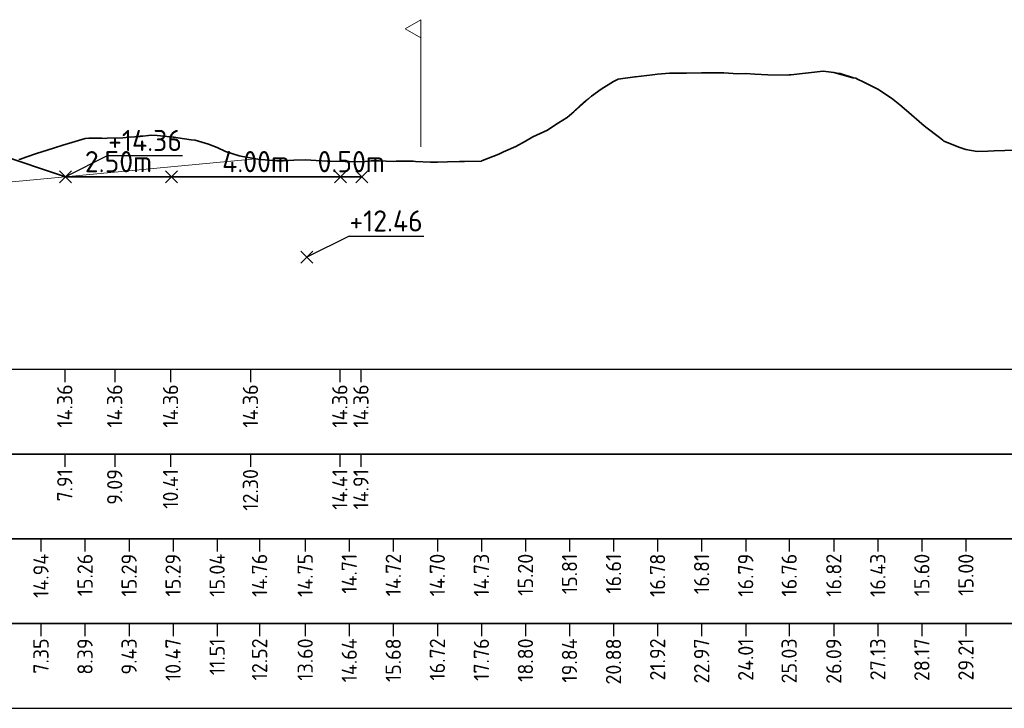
# Model space of a CAD drawing. Header units: metres. Extents: x 202146 to 211382, y 396791 to 397727.
# Tile 9 of 19: x 210286 to 210309, y 397149 to 397165. Entities that reach past the tile are written whole.
import ezdxf
from ezdxf.lldxf.tags import DXFTag

# ---------------------------------------------------------------- set-up
doc = ezdxf.new("R2010")
doc.units = ezdxf.units.M
doc.layers.get('0').update_dxf_attribs({"lineweight": 25})
for name, color, linetype, lineweight in [('B-WA-GW-MAAIVELD-G', 8, 'Continuous', 18), ('B-WE-KG-GRENS_PERCEEL-G', 150, 'KG-PERCEEL', 18), ('C3D-LABELS', 7, 'Continuous', 25), ('N-WA-GW-AFWERKEN_INZAAIEN-G', 60, 'Continuous', 35), ('N-WA-GW-GROND-G', 22, 'Continuous', 35), ('N-WA-GW-MAAIVELD-G', 90, 'Continuous', 35), ('N-WA-GW-WATERBODEM-G', 122, 'Continuous', 35), ('X-XX-AL-DETAIL_1-S', 253, 'Continuous', 18), ('X-XX-AL-DETAIL_2-G', 7, 'Continuous', 25), ('X-XX-AL-T25', 7, 'Continuous', 25)]:
    doc.layers.add(name, color=color, linetype=linetype, lineweight=lineweight)
for name, color, linetype in [('C3D-SECTION', 7, 'Continuous'), ('C3D-SECTION_SECTIONVIEW', 7, 'Continuous'), ('C3D-SECTION_SECTIONVIEW_LABELING', 7, 'Continuous')]:
    doc.layers.add(name, color=color, linetype=linetype)
doc.styles.add('NLCS-ISO', font='NLCS-ISO.ttf')
doc.styles.get("Standard").update_dxf_attribs({"font": 'NLCS-ISO.ttf'})
tags = doc.linetypes.add('KG-PERCEEL', pattern='A,5.5,-2,["P",Standard,S=1.8,R=0,X=-0.5,Y=-0.9],-2,5.5,-2,[5,NLCS.shx,S=0.75,R=0,X=0,Y=0],-2', length=19).pattern_tags.tags
tags[6] = DXFTag(74, 10)

# ---------------------------------------------------------------- blocks, each defined once
blk = doc.blocks.new('*U130')
at = {"layer": 'B-WA-GW-MAAIVELD-G', "color": 8, "linetype": 'Continuous', "lineweight": 18}
for p, q in [((210300.109, 397163.965), (210300.222, 397164.019)), ((210300.222, 397164.019), (210300.612, 397164.072)), ((210300.612, 397164.072), (210300.626, 397164.074)), ((210300.626, 397164.074), (210300.63, 397164.074)), ((210300.63, 397164.074), (210301.03, 397164.117)), ((210301.03, 397164.117), (210301.15, 397164.136)), ((210301.15, 397164.136), (210301.433, 397164.164)), ((210301.433, 397164.164), (210301.671, 397164.164)), ((210301.671, 397164.164), (210301.837, 397164.164)), ((210301.837, 397164.164), (210302.191, 397164.165)), ((210302.191, 397164.165), (210302.241, 397164.165)), ((210302.241, 397164.165), (210302.411, 397164.168)), ((210302.411, 397164.168), (210302.644, 397164.17)), ((210302.644, 397164.17), (210302.712, 397164.166)), ((210302.712, 397164.166), (210303.048, 397164.145)), ((210303.048, 397164.145), (210303.232, 397164.149)), ((210303.232, 397164.149), (210303.452, 397164.14)), ((210303.452, 397164.14), (210303.753, 397164.117)), ((210303.753, 397164.117), (210304.211, 397164.115)), ((210304.211, 397164.115), (210304.259, 397164.117)), ((210304.259, 397164.117), (210304.273, 397164.119)), ((210304.273, 397164.119), (210304.299, 397164.122)), ((210304.299, 397164.122), (210305.067, 397164.205)), ((210305.067, 397164.205), (210305.314, 397164.174)), ((210305.314, 397164.174), (210305.47, 397164.161)), ((210305.47, 397164.161), (210305.835, 397164.04)), ((210305.835, 397164.04), (210305.874, 397164.02)), ((210305.874, 397164.02), (210306.01, 397163.952)), ((210299.589, 397163.62), (210299.818, 397163.779)), ((210299.818, 397163.779), (210300.109, 397163.965)), ((210306.01, 397163.952), (210306.278, 397163.82)), ((210306.278, 397163.82), (210306.355, 397163.784)), ((210306.355, 397163.784), (210306.682, 397163.566)), ((210299.415, 397163.482), (210299.589, 397163.62)), ((210306.682, 397163.566), (210306.876, 397163.416)), ((210299.068, 397163.164), (210299.415, 397163.482)), ((210306.876, 397163.416), (210307.085, 397163.228)), ((210298.812, 397162.986), (210299.011, 397163.112)), ((210299.011, 397163.112), (210299.068, 397163.164)), ((210307.085, 397163.228), (210307.396, 397162.963)), ((210298.548, 397162.817), (210298.607, 397162.852)), ((210298.607, 397162.852), (210298.812, 397162.986)), ((210298.027, 397162.555), (210298.203, 397162.655)), ((210298.203, 397162.655), (210298.548, 397162.817)), ((210297.507, 397162.3), (210297.8, 397162.426)), ((210297.8, 397162.426), (210298.027, 397162.555)), ((210285.064, 397161.516), (210291.647, 397162.14)), ((210291.647, 397162.14), (210291.744, 397162.121)), ((210297.013, 397162.094), (210297.396, 397162.249)), ((210297.396, 397162.249), (210297.507, 397162.3)), ((210291.744, 397162.121), (210291.781, 397162.118)), ((210291.781, 397162.118), (210292.148, 397162.091)), ((210292.148, 397162.091), (210292.302, 397162.09)), ((210292.302, 397162.09), (210292.551, 397162.105)), ((210292.551, 397162.105), (210292.822, 397162.112)), ((210292.822, 397162.112), (210292.955, 397162.103)), ((210292.955, 397162.103), (210293.343, 397162.082)), ((210293.343, 397162.082), (210293.359, 397162.082)), ((210293.359, 397162.082), (210293.414, 397162.081)), ((210293.414, 397162.081), (210293.763, 397162.073)), ((210293.763, 397162.073), (210293.863, 397162.07)), ((210293.863, 397162.07), (210294.166, 397162.069)), ((210294.166, 397162.069), (210294.384, 397162.088)), ((210294.384, 397162.088), (210294.57, 397162.089)), ((210294.57, 397162.089), (210294.904, 397162.076)), ((210294.904, 397162.076), (210294.974, 397162.08)), ((210294.974, 397162.08), (210295.213, 397162.078)), ((210295.213, 397162.078), (210295.377, 397162.079)), ((210295.377, 397162.079), (210295.425, 397162.076)), ((210295.425, 397162.076), (210295.781, 397162.057)), ((210295.781, 397162.057), (210295.945, 397162.058)), ((210295.945, 397162.058), (210296.185, 397162.063)), ((210296.185, 397162.063), (210296.466, 397162.075)), ((210296.466, 397162.075), (210296.976, 397162.084)), ((210296.976, 397162.084), (210296.986, 397162.084)), ((210296.986, 397162.084), (210296.992, 397162.087)), ((210296.992, 397162.087), (210297.013, 397162.094))]:
    blk.add_line(p, q, dxfattribs=at)
blk = doc.blocks.new('*U131')
at = {"layer": 'B-WA-GW-MAAIVELD-G', "color": 8, "linetype": 'Continuous', "lineweight": 18}
for p, q in [((210300.109, 397163.965), (210300.222, 397164.019)), ((210300.222, 397164.019), (210300.612, 397164.072)), ((210300.612, 397164.072), (210300.626, 397164.074)), ((210300.626, 397164.074), (210300.63, 397164.074)), ((210300.63, 397164.074), (210301.03, 397164.117)), ((210301.03, 397164.117), (210301.15, 397164.136)), ((210301.15, 397164.136), (210301.433, 397164.164)), ((210301.433, 397164.164), (210301.671, 397164.164)), ((210301.671, 397164.164), (210301.837, 397164.164)), ((210301.837, 397164.164), (210302.191, 397164.165)), ((210302.191, 397164.165), (210302.241, 397164.165)), ((210302.241, 397164.165), (210302.411, 397164.168)), ((210302.411, 397164.168), (210302.644, 397164.17)), ((210302.644, 397164.17), (210302.712, 397164.166)), ((210302.712, 397164.166), (210303.048, 397164.145)), ((210303.048, 397164.145), (210303.232, 397164.149)), ((210303.232, 397164.149), (210303.452, 397164.14)), ((210303.452, 397164.14), (210303.753, 397164.117)), ((210303.753, 397164.117), (210304.211, 397164.115)), ((210304.211, 397164.115), (210304.259, 397164.117)), ((210304.259, 397164.117), (210304.273, 397164.119)), ((210304.273, 397164.119), (210304.299, 397164.122)), ((210304.299, 397164.122), (210305.067, 397164.205)), ((210305.067, 397164.205), (210305.314, 397164.174)), ((210305.314, 397164.174), (210305.47, 397164.161)), ((210305.47, 397164.161), (210305.835, 397164.04)), ((210305.835, 397164.04), (210305.874, 397164.02)), ((210305.874, 397164.02), (210306.01, 397163.952)), ((210299.589, 397163.62), (210299.818, 397163.779)), ((210299.818, 397163.779), (210300.109, 397163.965)), ((210306.01, 397163.952), (210306.278, 397163.82)), ((210306.278, 397163.82), (210306.355, 397163.784)), ((210306.355, 397163.784), (210306.682, 397163.566)), ((210299.415, 397163.482), (210299.589, 397163.62)), ((210306.682, 397163.566), (210306.876, 397163.416)), ((210299.068, 397163.164), (210299.415, 397163.482)), ((210306.876, 397163.416), (210307.085, 397163.228)), ((210298.812, 397162.986), (210299.011, 397163.112)), ((210299.011, 397163.112), (210299.068, 397163.164)), ((210307.085, 397163.228), (210307.396, 397162.963)), ((210298.548, 397162.817), (210298.607, 397162.852)), ((210298.607, 397162.852), (210298.812, 397162.986)), ((210287.303, 397162.524), (210287.618, 397162.617)), ((210287.618, 397162.617), (210287.707, 397162.626)), ((210287.707, 397162.626), (210288.015, 397162.623)), ((210288.015, 397162.623), (210288.11, 397162.621)), ((210288.11, 397162.621), (210288.138, 397162.623)), ((210288.138, 397162.623), (210288.514, 397162.636)), ((210288.514, 397162.636), (210288.659, 397162.648)), ((210288.659, 397162.648), (210288.918, 397162.677)), ((210288.918, 397162.677), (210289.179, 397162.692)), ((210289.179, 397162.692), (210289.322, 397162.69)), ((210289.322, 397162.69), (210289.699, 397162.651)), ((210289.699, 397162.651), (210289.725, 397162.648)), ((210289.725, 397162.648), (210289.815, 397162.635)), ((210289.815, 397162.635), (210290.129, 397162.588)), ((210298.027, 397162.555), (210298.203, 397162.655)), ((210298.203, 397162.655), (210298.548, 397162.817)), ((210286.577, 397162.296), (210286.899, 397162.399)), ((210286.899, 397162.399), (210287.097, 397162.458)), ((210287.097, 397162.458), (210287.303, 397162.524)), ((210290.129, 397162.588), (210290.22, 397162.574)), ((210290.22, 397162.574), (210290.533, 397162.484)), ((210290.533, 397162.484), (210290.74, 397162.401)), ((210290.74, 397162.401), (210290.936, 397162.313)), ((210297.507, 397162.3), (210297.8, 397162.426)), ((210297.8, 397162.426), (210298.027, 397162.555)), ((210286.092, 397162.132), (210286.216, 397162.176)), ((210286.216, 397162.176), (210286.496, 397162.269)), ((210286.496, 397162.269), (210286.577, 397162.296)), ((210290.936, 397162.313), (210291.261, 397162.21)), ((210291.261, 397162.21), (210291.34, 397162.194)), ((210291.34, 397162.194), (210291.614, 397162.147)), ((210291.614, 397162.147), (210291.744, 397162.121)), ((210297.013, 397162.094), (210297.396, 397162.249)), ((210297.396, 397162.249), (210297.507, 397162.3)), ((210286.056, 397162.118), (210286.092, 397162.132)), ((210291.744, 397162.121), (210291.781, 397162.118)), ((210291.781, 397162.118), (210292.148, 397162.091)), ((210292.148, 397162.091), (210292.302, 397162.09)), ((210292.302, 397162.09), (210292.551, 397162.105)), ((210292.551, 397162.105), (210292.822, 397162.112)), ((210292.822, 397162.112), (210292.955, 397162.103)), ((210292.955, 397162.103), (210293.343, 397162.082)), ((210293.343, 397162.082), (210293.359, 397162.082)), ((210293.359, 397162.082), (210293.414, 397162.081)), ((210293.414, 397162.081), (210293.763, 397162.073)), ((210293.763, 397162.073), (210293.863, 397162.07)), ((210293.863, 397162.07), (210294.166, 397162.069)), ((210294.166, 397162.069), (210294.384, 397162.088)), ((210294.384, 397162.088), (210294.57, 397162.089)), ((210294.57, 397162.089), (210294.904, 397162.076)), ((210294.904, 397162.076), (210294.974, 397162.08)), ((210294.974, 397162.08), (210295.213, 397162.078)), ((210295.213, 397162.078), (210295.377, 397162.079)), ((210295.377, 397162.079), (210295.425, 397162.076)), ((210295.425, 397162.076), (210295.781, 397162.057)), ((210295.781, 397162.057), (210295.945, 397162.058)), ((210295.945, 397162.058), (210296.185, 397162.063)), ((210296.185, 397162.063), (210296.466, 397162.075)), ((210296.466, 397162.075), (210296.976, 397162.084)), ((210296.976, 397162.084), (210296.986, 397162.084)), ((210296.986, 397162.084), (210296.992, 397162.087)), ((210296.992, 397162.087), (210297.013, 397162.094))]:
    blk.add_line(p, q, dxfattribs=at)
blk = doc.blocks.new('*U135')
at = {"layer": 'N-WA-GW-MAAIVELD-G', "color": 90, "linetype": 'Continuous', "lineweight": 35}
for p, q in [((210300.109, 397163.965), (210300.222, 397164.019)), ((210300.222, 397164.019), (210300.612, 397164.072)), ((210300.612, 397164.072), (210300.626, 397164.074)), ((210300.626, 397164.074), (210300.63, 397164.074)), ((210300.63, 397164.074), (210301.03, 397164.117)), ((210301.03, 397164.117), (210301.15, 397164.136)), ((210301.15, 397164.136), (210301.433, 397164.164)), ((210301.433, 397164.164), (210301.671, 397164.164)), ((210301.671, 397164.164), (210301.837, 397164.164)), ((210301.837, 397164.164), (210302.191, 397164.165)), ((210302.191, 397164.165), (210302.241, 397164.165)), ((210302.241, 397164.165), (210302.411, 397164.168)), ((210302.411, 397164.168), (210302.644, 397164.17)), ((210302.644, 397164.17), (210302.712, 397164.166)), ((210302.712, 397164.166), (210303.048, 397164.145)), ((210303.048, 397164.145), (210303.232, 397164.149)), ((210303.232, 397164.149), (210303.452, 397164.14)), ((210303.452, 397164.14), (210303.753, 397164.117)), ((210303.753, 397164.117), (210304.211, 397164.115)), ((210304.211, 397164.115), (210304.259, 397164.117)), ((210304.259, 397164.117), (210304.273, 397164.119)), ((210304.273, 397164.119), (210304.299, 397164.122)), ((210304.299, 397164.122), (210305.067, 397164.205)), ((210305.067, 397164.205), (210305.314, 397164.174)), ((210305.314, 397164.174), (210305.763, 397164.05)), ((210305.763, 397164.05), (210305.835, 397164.04)), ((210305.835, 397164.04), (210305.874, 397164.02)), ((210305.874, 397164.02), (210306.01, 397163.952)), ((210299.589, 397163.62), (210299.818, 397163.779)), ((210299.818, 397163.779), (210300.109, 397163.965)), ((210306.01, 397163.952), (210306.278, 397163.82)), ((210306.278, 397163.82), (210306.355, 397163.784)), ((210306.355, 397163.784), (210306.682, 397163.566)), ((210299.173, 397163.25), (210299.589, 397163.62)), ((210306.682, 397163.566), (210306.876, 397163.416)), ((210306.876, 397163.416), (210307.085, 397163.228)), ((210298.812, 397162.986), (210299.011, 397163.112)), ((210299.011, 397163.112), (210299.068, 397163.164)), ((210299.068, 397163.164), (210299.173, 397163.25)), ((210307.085, 397163.228), (210307.396, 397162.963)), ((210298.548, 397162.817), (210298.607, 397162.852)), ((210298.607, 397162.852), (210298.812, 397162.986)), ((210307.396, 397162.963), (210307.489, 397162.888)), ((210307.489, 397162.888), (210307.81, 397162.639)), ((210287.303, 397162.524), (210287.618, 397162.617)), ((210287.618, 397162.617), (210287.707, 397162.626)), ((210287.707, 397162.626), (210288.015, 397162.623)), ((210288.015, 397162.623), (210288.11, 397162.621)), ((210288.11, 397162.621), (210288.138, 397162.623)), ((210288.138, 397162.623), (210288.514, 397162.636)), ((210288.514, 397162.636), (210288.659, 397162.648)), ((210288.659, 397162.648), (210288.92, 397162.667)), ((210288.92, 397162.667), (210289.179, 397162.692)), ((210289.179, 397162.692), (210289.322, 397162.69)), ((210289.322, 397162.69), (210289.699, 397162.651)), ((210289.699, 397162.651), (210289.725, 397162.648)), ((210289.725, 397162.648), (210289.815, 397162.635)), ((210289.815, 397162.635), (210290.129, 397162.588)), ((210298.027, 397162.555), (210298.203, 397162.655)), ((210298.203, 397162.655), (210298.548, 397162.817)), ((210307.81, 397162.639), (210307.893, 397162.574)), ((210286.577, 397162.296), (210286.899, 397162.399)), ((210286.899, 397162.399), (210287.097, 397162.458)), ((210287.097, 397162.458), (210287.303, 397162.524)), ((210290.129, 397162.588), (210290.22, 397162.574)), ((210290.22, 397162.574), (210290.533, 397162.484)), ((210290.533, 397162.484), (210290.74, 397162.401)), ((210290.74, 397162.401), (210290.936, 397162.313)), ((210297.507, 397162.3), (210297.8, 397162.426)), ((210297.8, 397162.426), (210298.027, 397162.555)), ((210307.893, 397162.574), (210307.917, 397162.556)), ((210307.917, 397162.556), (210308.297, 397162.403)), ((210308.297, 397162.403), (210308.437, 397162.361)), ((210286.092, 397162.132), (210286.216, 397162.176)), ((210286.216, 397162.176), (210286.496, 397162.269)), ((210286.496, 397162.269), (210286.577, 397162.296)), ((210290.936, 397162.313), (210291.261, 397162.21)), ((210291.261, 397162.21), (210291.34, 397162.194)), ((210291.34, 397162.194), (210291.614, 397162.147)), ((210291.614, 397162.147), (210291.744, 397162.121)), ((210297.013, 397162.094), (210297.396, 397162.249)), ((210297.396, 397162.249), (210297.507, 397162.3)), ((210308.437, 397162.361), (210308.7, 397162.31)), ((210308.7, 397162.31), (210308.958, 397162.32)), ((210308.958, 397162.32), (210309.104, 397162.325)), ((210309.104, 397162.325), (210309.609, 397162.34)), ((210286.056, 397162.118), (210286.092, 397162.132)), ((210291.744, 397162.121), (210291.781, 397162.118)), ((210291.781, 397162.118), (210292.148, 397162.091)), ((210292.148, 397162.091), (210292.302, 397162.09)), ((210292.302, 397162.09), (210292.551, 397162.105)), ((210292.551, 397162.105), (210292.822, 397162.112)), ((210292.822, 397162.112), (210292.955, 397162.103)), ((210292.955, 397162.103), (210293.343, 397162.082)), ((210293.343, 397162.082), (210293.359, 397162.082)), ((210293.359, 397162.082), (210293.414, 397162.081)), ((210293.414, 397162.081), (210293.763, 397162.073)), ((210293.763, 397162.073), (210293.863, 397162.07)), ((210293.863, 397162.07), (210294.166, 397162.069)), ((210294.166, 397162.069), (210294.384, 397162.088)), ((210294.384, 397162.088), (210294.57, 397162.089)), ((210294.57, 397162.089), (210294.904, 397162.076)), ((210294.904, 397162.076), (210294.974, 397162.08)), ((210294.974, 397162.08), (210295.213, 397162.078)), ((210295.213, 397162.078), (210295.377, 397162.079)), ((210295.377, 397162.079), (210295.425, 397162.076)), ((210295.425, 397162.076), (210295.781, 397162.057)), ((210295.781, 397162.057), (210295.945, 397162.058)), ((210295.945, 397162.058), (210296.185, 397162.063)), ((210296.185, 397162.063), (210296.466, 397162.075)), ((210296.466, 397162.075), (210296.589, 397162.076)), ((210296.589, 397162.076), (210296.986, 397162.084)), ((210296.986, 397162.084), (210296.992, 397162.087)), ((210296.992, 397162.087), (210297.013, 397162.094))]:
    blk.add_line(p, q, dxfattribs=at)
blk = doc.blocks.new('*U137')
at = {"layer": 'B-WA-GW-MAAIVELD-G', "color": 8, "linetype": 'Continuous', "lineweight": 18}
for p, q in [((210300.109, 397163.965), (210300.222, 397164.019)), ((210300.222, 397164.019), (210300.612, 397164.072)), ((210300.612, 397164.072), (210300.626, 397164.074)), ((210300.626, 397164.074), (210300.63, 397164.074)), ((210300.63, 397164.074), (210301.03, 397164.117)), ((210301.03, 397164.117), (210301.15, 397164.136)), ((210301.15, 397164.136), (210301.433, 397164.164)), ((210301.433, 397164.164), (210301.671, 397164.164)), ((210301.671, 397164.164), (210301.837, 397164.164)), ((210301.837, 397164.164), (210302.191, 397164.165)), ((210302.191, 397164.165), (210302.241, 397164.165)), ((210302.241, 397164.165), (210302.411, 397164.168)), ((210302.411, 397164.168), (210302.644, 397164.17)), ((210302.644, 397164.17), (210302.712, 397164.166)), ((210302.712, 397164.166), (210303.048, 397164.145)), ((210303.048, 397164.145), (210303.232, 397164.149)), ((210303.232, 397164.149), (210303.452, 397164.14)), ((210303.452, 397164.14), (210303.753, 397164.117)), ((210303.753, 397164.117), (210304.211, 397164.115)), ((210304.211, 397164.115), (210304.259, 397164.117)), ((210304.259, 397164.117), (210304.273, 397164.119)), ((210304.273, 397164.119), (210304.299, 397164.122)), ((210304.299, 397164.122), (210305.067, 397164.205)), ((210305.067, 397164.205), (210305.314, 397164.174)), ((210305.314, 397164.174), (210305.763, 397164.05)), ((210305.763, 397164.05), (210305.835, 397164.04)), ((210305.835, 397164.04), (210305.874, 397164.02)), ((210305.874, 397164.02), (210306.01, 397163.952)), ((210299.589, 397163.62), (210299.818, 397163.779)), ((210299.818, 397163.779), (210300.109, 397163.965)), ((210306.01, 397163.952), (210306.278, 397163.82)), ((210306.278, 397163.82), (210306.355, 397163.784)), ((210306.355, 397163.784), (210306.682, 397163.566)), ((210299.173, 397163.25), (210299.589, 397163.62)), ((210306.682, 397163.566), (210306.876, 397163.416)), ((210306.876, 397163.416), (210307.085, 397163.228)), ((210298.812, 397162.986), (210299.011, 397163.112)), ((210299.011, 397163.112), (210299.068, 397163.164)), ((210299.068, 397163.164), (210299.173, 397163.25)), ((210307.085, 397163.228), (210307.396, 397162.963)), ((210298.548, 397162.817), (210298.607, 397162.852)), ((210298.607, 397162.852), (210298.812, 397162.986)), ((210307.396, 397162.963), (210307.489, 397162.888)), ((210307.489, 397162.888), (210307.81, 397162.639)), ((210298.027, 397162.555), (210298.203, 397162.655)), ((210298.203, 397162.655), (210298.548, 397162.817)), ((210307.81, 397162.639), (210307.893, 397162.574)), ((210297.507, 397162.3), (210297.8, 397162.426)), ((210297.8, 397162.426), (210298.027, 397162.555)), ((210307.893, 397162.574), (210307.917, 397162.556)), ((210307.917, 397162.556), (210308.297, 397162.403)), ((210308.297, 397162.403), (210308.437, 397162.361)), ((210285.064, 397161.516), (210291.647, 397162.14)), ((210291.647, 397162.14), (210291.744, 397162.121)), ((210297.013, 397162.094), (210297.396, 397162.249)), ((210297.396, 397162.249), (210297.507, 397162.3)), ((210308.437, 397162.361), (210308.7, 397162.31)), ((210308.7, 397162.31), (210308.958, 397162.32)), ((210308.958, 397162.32), (210309.104, 397162.325)), ((210309.104, 397162.325), (210309.609, 397162.34)), ((210291.744, 397162.121), (210291.757, 397162.12)), ((210291.757, 397162.12), (210291.781, 397162.118)), ((210291.781, 397162.118), (210292.148, 397162.091)), ((210292.148, 397162.091), (210292.302, 397162.09)), ((210292.302, 397162.09), (210292.551, 397162.105)), ((210292.551, 397162.105), (210292.822, 397162.112)), ((210292.822, 397162.112), (210292.955, 397162.103)), ((210292.955, 397162.103), (210293.343, 397162.082)), ((210293.343, 397162.082), (210293.359, 397162.082)), ((210293.359, 397162.082), (210293.414, 397162.081)), ((210293.414, 397162.081), (210293.763, 397162.073)), ((210293.763, 397162.073), (210293.863, 397162.07)), ((210293.863, 397162.07), (210294.166, 397162.069)), ((210294.166, 397162.069), (210294.384, 397162.088)), ((210294.384, 397162.088), (210294.57, 397162.089)), ((210294.57, 397162.089), (210294.904, 397162.076)), ((210294.904, 397162.076), (210294.974, 397162.08)), ((210294.974, 397162.08), (210295.213, 397162.078)), ((210295.213, 397162.078), (210295.377, 397162.079)), ((210295.377, 397162.079), (210295.425, 397162.076)), ((210295.425, 397162.076), (210295.781, 397162.057)), ((210295.781, 397162.057), (210295.945, 397162.058)), ((210295.945, 397162.058), (210296.185, 397162.063)), ((210296.185, 397162.063), (210296.466, 397162.075)), ((210296.466, 397162.075), (210296.589, 397162.076)), ((210296.589, 397162.076), (210296.986, 397162.084)), ((210296.986, 397162.084), (210296.992, 397162.087)), ((210296.992, 397162.087), (210297.013, 397162.094))]:
    blk.add_line(p, q, dxfattribs=at)
blk = doc.blocks.new('*U158')
at = {"layer": 'N-WA-GW-AFWERKEN_INZAAIEN-G', "color": 60, "linetype": 'Continuous', "lineweight": 35}
blk.add_line((210281.476, 397163.609), (210287.159, 397161.714), dxfattribs=at)
at = {"layer": 'N-WA-GW-GROND-G', "color": 22, "linetype": 'Continuous', "lineweight": 35}
for p, q in [((210287.159, 397161.714), (210289.659, 397161.714)), ((210293.659, 397161.714), (210294.159, 397161.714))]:
    blk.add_line(p, q, dxfattribs=at)
at = {"layer": 'N-WA-GW-WATERBODEM-G', "color": 122, "linetype": 'Continuous', "lineweight": 35}
blk.add_line((210289.659, 397161.714), (210293.659, 397161.714), dxfattribs=at)
at = {"layer": 'X-XX-AL-DETAIL_1-S', "color": 253, "linetype": 'Continuous', "lineweight": 18}
for p, q in [((210287.018, 397161.573), (210287.3, 397161.856)), ((210287.018, 397161.856), (210287.3, 397161.573)), ((210289.518, 397161.573), (210289.8, 397161.856)), ((210289.518, 397161.856), (210289.8, 397161.573)), ((210293.518, 397161.573), (210293.8, 397161.856)), ((210293.518, 397161.856), (210293.8, 397161.573)), ((210294.018, 397161.573), (210294.3, 397161.856)), ((210294.018, 397161.856), (210294.3, 397161.573)), ((210292.719, 397159.672), (210293.002, 397159.955)), ((210292.719, 397159.955), (210293.002, 397159.672))]:
    blk.add_line(p, q, dxfattribs=at)
at = {"layer": 'X-XX-AL-T25', "color": 7, "linetype": 'Continuous', "lineweight": 25}
for p, q in [((210288.159, 397162.214), (210287.159, 397161.714)), ((210288.159, 397162.214), (210289.921, 397162.214)), ((210293.86, 397160.314), (210292.86, 397159.814)), ((210293.86, 397160.314), (210295.622, 397160.314))]:
    blk.add_line(p, q, dxfattribs=at)
at = {"layer": 'X-XX-AL-T25', "color": 7, "linetype": 'Continuous', "lineweight": 25, "char_height": 0.5, "attachment_point": 7, "style": 'NLCS-ISO'}
for s, insert in [('+14.36', (210288.165, 397162.32)), ('+12.46', (210293.866, 397160.42))]:
    blk.add_mtext(s, dxfattribs=dict(at, insert=insert))
at = {"layer": 'X-XX-AL-T25', "color": 7, "linetype": 'Continuous', "lineweight": 25, "char_height": 0.5, "attachment_point": 8, "rotation": 0, "style": 'NLCS-ISO'}
for s, insert in [('2.50m', (210288.409, 397161.82)), ('4.00m', (210291.659, 397161.82)), ('0.50m', (210293.909, 397161.82))]:
    blk.add_mtext(s, dxfattribs=dict(at, insert=insert))
blk = doc.blocks.new('*U159')
at = {"layer": 'C3D-LABELS', "color": 7, "linetype": 'Continuous', "lineweight": 25, "char_height": 0.36, "attachment_point": 6, "rotation": 90, "style": 'NLCS-ISO'}
for s, insert in [('7.35', (210286.577, 397150.809)), ('8.39', (210287.618, 397150.809)), ('9.43', (210288.659, 397150.809)), ('10.47', (210289.699, 397150.809)), ('11.51', (210290.74, 397150.809)), ('12.52', (210291.744, 397150.809)), ('13.60', (210292.822, 397150.809)), ('14.64', (210293.863, 397150.809)), ('15.68', (210294.904, 397150.809)), ('16.72', (210295.945, 397150.809)), ('17.76', (210296.986, 397150.809)), ('18.80', (210298.027, 397150.809)), ('19.84', (210299.068, 397150.809)), ('20.88', (210300.109, 397150.809)), ('21.92', (210301.15, 397150.809)), ('22.97', (210302.191, 397150.809)), ('24.01', (210303.232, 397150.809)), ('25.03', (210304.259, 397150.809)), ('26.09', (210305.314, 397150.809)), ('27.13', (210306.355, 397150.809)), ('28.17', (210307.396, 397150.809)), ('29.21', (210308.437, 397150.809))]:
    blk.add_mtext(s, dxfattribs=dict(at, insert=insert))
blk = doc.blocks.new('*U160')
at = {"layer": 'C3D-LABELS', "color": 7, "linetype": 'Continuous', "lineweight": 25, "char_height": 0.36, "attachment_point": 6, "rotation": 90, "style": 'NLCS-ISO'}
for s, insert in [('14.94', (210286.577, 397152.809)), ('15.26', (210287.618, 397152.809)), ('15.29', (210288.659, 397152.809)), ('15.29', (210289.699, 397152.809)), ('15.04', (210290.74, 397152.809)), ('14.76', (210291.744, 397152.809)), ('14.75', (210292.822, 397152.809)), ('14.71', (210293.863, 397152.809)), ('14.72', (210294.904, 397152.809)), ('14.70', (210295.945, 397152.809)), ('14.73', (210296.986, 397152.809)), ('15.20', (210298.027, 397152.809)), ('15.81', (210299.068, 397152.809)), ('16.61', (210300.109, 397152.809)), ('16.78', (210301.15, 397152.809)), ('16.81', (210302.191, 397152.809)), ('16.79', (210303.232, 397152.809)), ('16.76', (210304.259, 397152.809)), ('16.82', (210305.314, 397152.809)), ('16.43', (210306.355, 397152.809)), ('15.60', (210307.396, 397152.809)), ('15.00', (210308.437, 397152.809))]:
    blk.add_mtext(s, dxfattribs=dict(at, insert=insert))
blk = doc.blocks.new('*U161')
at = {"layer": 'C3D-LABELS', "color": 7, "linetype": 'Continuous', "lineweight": 25, "char_height": 0.36, "attachment_point": 6, "rotation": 90, "style": 'NLCS-ISO'}
for s, insert in [('7.91', (210287.139, 397154.809)), ('9.09', (210288.319, 397154.809)), ('10.41', (210289.639, 397154.809)), ('12.30', (210291.527, 397154.809)), ('14.41', (210293.639, 397154.809)), ('14.91', (210294.139, 397154.809))]:
    blk.add_mtext(s, dxfattribs=dict(at, insert=insert))
blk = doc.blocks.new('*U162')
at = {"layer": 'C3D-LABELS', "color": 7, "linetype": 'Continuous', "lineweight": 25, "char_height": 0.36, "attachment_point": 6, "rotation": 90, "style": 'NLCS-ISO'}
for insert in [(210287.139, 397156.809), (210288.319, 397156.809), (210289.639, 397156.809), (210291.527, 397156.809), (210293.639, 397156.809), (210294.139, 397156.809)]:
    blk.add_mtext('14.36', dxfattribs=dict(at, insert=insert))
blk = doc.blocks.new('*U163')
at = {"layer": 'B-WA-GW-MAAIVELD-G', "color": 8, "linetype": 'Continuous', "lineweight": 18}
for p, q in [((210284.131, 397162.724), (210287.139, 397161.721)), ((210287.139, 397161.721), (210288.319, 397161.721)), ((210288.319, 397161.721), (210289.639, 397161.721)), ((210289.639, 397161.721), (210291.527, 397161.721)), ((210291.527, 397161.721), (210293.639, 397161.721)), ((210293.639, 397161.721), (210293.875, 397161.721)), ((210293.875, 397161.721), (210294.139, 397161.721))]:
    blk.add_line(p, q, dxfattribs=at)
blk = doc.blocks.new('*U164')
at = {"layer": 'X-XX-AL-DETAIL_2-G', "color": 7, "linetype": 'Continuous', "lineweight": -3}
for p, q in [((7.913, -0.2), (7.913, -0.5)), ((9.093, -0.2), (9.093, -0.5)), ((10.413, -0.2), (10.413, -0.5)), ((12.301, -0.2), (12.301, -0.5)), ((14.413, -0.2), (14.413, -0.5)), ((14.913, -0.2), (14.913, -0.5)), ((7.913, -2.2), (7.913, -2.5)), ((9.093, -2.2), (9.093, -2.5)), ((10.413, -2.2), (10.413, -2.5)), ((12.301, -2.2), (12.301, -2.5)), ((14.413, -2.2), (14.413, -2.5)), ((14.913, -2.2), (14.913, -2.5)), ((7.35, -4.2), (7.35, -4.5)), ((8.391, -4.2), (8.391, -4.5)), ((9.432, -4.2), (9.432, -4.5)), ((10.473, -4.2), (10.473, -4.5)), ((11.514, -4.2), (11.514, -4.5)), ((12.518, -4.2), (12.518, -4.5)), ((13.596, -4.2), (13.596, -4.5)), ((14.637, -4.2), (14.637, -4.5)), ((15.678, -4.2), (15.678, -4.5)), ((16.719, -4.2), (16.719, -4.5)), ((17.76, -4.2), (17.76, -4.5)), ((18.801, -4.2), (18.801, -4.5)), ((19.842, -4.2), (19.842, -4.5)), ((20.883, -4.2), (20.883, -4.5)), ((21.924, -4.2), (21.924, -4.5)), ((22.965, -4.2), (22.965, -4.5)), ((24.006, -4.2), (24.006, -4.5)), ((25.033, -4.2), (25.033, -4.5)), ((26.088, -4.2), (26.088, -4.5)), ((27.129, -4.2), (27.129, -4.5)), ((28.17, -4.2), (28.17, -4.5)), ((29.211, -4.2), (29.211, -4.5)), ((7.35, -6.2), (7.35, -6.5)), ((8.391, -6.2), (8.391, -6.5)), ((9.432, -6.2), (9.432, -6.5)), ((10.473, -6.2), (10.473, -6.5)), ((11.514, -6.2), (11.514, -6.5)), ((12.518, -6.2), (12.518, -6.5)), ((13.596, -6.2), (13.596, -6.5)), ((14.637, -6.2), (14.637, -6.5)), ((15.678, -6.2), (15.678, -6.5)), ((16.719, -6.2), (16.719, -6.5)), ((17.76, -6.2), (17.76, -6.5)), ((18.801, -6.2), (18.801, -6.5)), ((19.842, -6.2), (19.842, -6.5)), ((20.883, -6.2), (20.883, -6.5)), ((21.924, -6.2), (21.924, -6.5)), ((22.965, -6.2), (22.965, -6.5)), ((24.006, -6.2), (24.006, -6.5)), ((25.033, -6.2), (25.033, -6.5)), ((26.088, -6.2), (26.088, -6.5)), ((27.129, -6.2), (27.129, -6.5)), ((28.17, -6.2), (28.17, -6.5)), ((29.211, -6.2), (29.211, -6.5))]:
    blk.add_line(p, q, dxfattribs=at)
for points in [[(-25.5, -2.2), (107.74, -2.2), (107.74, -0.2), (-25.5, -0.2)], [(-25.5, -4.2), (107.74, -4.2), (107.74, -2.2), (-25.5, -2.2)], [(-25.5, -6.2), (107.74, -6.2), (107.74, -4.2), (-25.5, -4.2)], [(-25.5, -8.2), (107.74, -8.2), (107.74, -6.2), (-25.5, -6.2)]]:
    blk.add_3dface(points, dxfattribs=at)
blk = doc.blocks.new('SOG-ERFGRENS_LINKS-D')
for p, q in [((-0.433, 3.25), (0, 3.5)), ((0, 3), (0, 3.5)), ((-0.433, 3.25), (0, 3)), ((0, 0), (0, 3))]:
    blk.add_line(p, q)
blk = doc.blocks.new('*U179')
at = {"layer": 'B-WE-KG-GRENS_PERCEEL-G', "color": 150, "linetype": 'KG-PERCEEL', "lineweight": 18, "ltscale": 0.2, "xscale": 0.8571428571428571, "yscale": 0.8571428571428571, "zscale": 0.8571428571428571}
blk.add_blockref('SOG-ERFGRENS_LINKS-D', (210295.557, 397162.423), dxfattribs=at)

msp = doc.modelspace()

# ---------------------------------------------------------------- block references
at = {"layer": 'B-WE-KG-GRENS_PERCEEL-G', "color": 150, "linetype": 'KG-PERCEEL', "lineweight": 18}
msp.add_blockref('*U179', (0, 0), dxfattribs=at)
at = {"layer": 'C3D-SECTION', "color": 7, "linetype": 'Continuous', "lineweight": -3}
for name in ['*U158', '*U130', '*U131', '*U135', '*U137', '*U163']:
    msp.add_blockref(name, (0, 0), dxfattribs=at)
at = {"layer": 'C3D-SECTION_SECTIONVIEW', "color": 7, "linetype": 'Continuous', "lineweight": -3}
msp.add_blockref('*U164', (210279.2261, 397157.3586), dxfattribs=at)
at = {"layer": 'C3D-SECTION_SECTIONVIEW_LABELING', "color": 7, "linetype": 'Continuous', "lineweight": -3}
for name in ['*U162', '*U161', '*U160', '*U159']:
    msp.add_blockref(name, (0, 0), dxfattribs=at)

doc.saveas('drawing.dxf')
